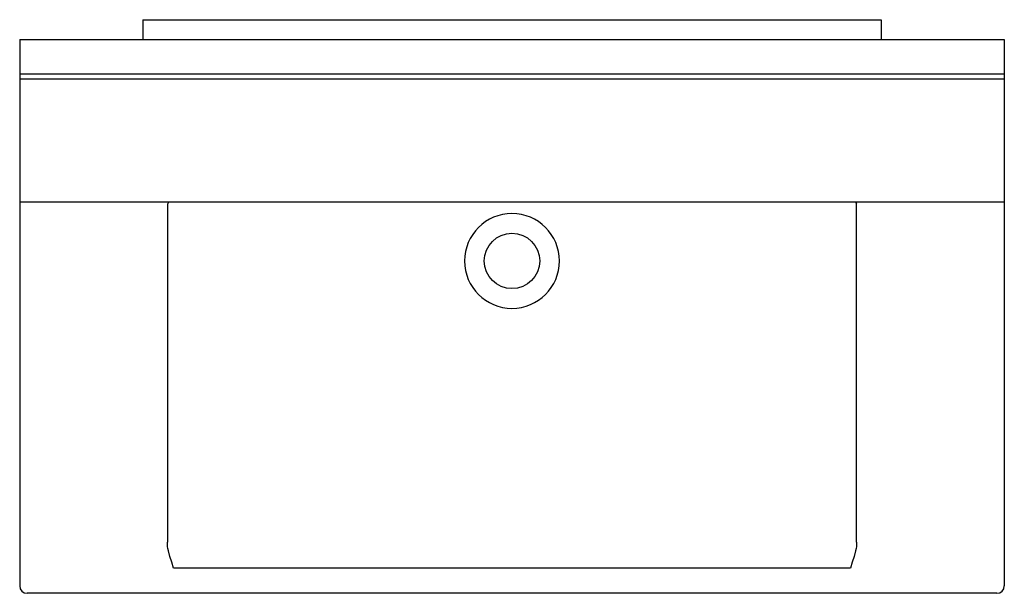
# Model space of a CAD drawing. Header units: millimetres. Extents: x -0.4 to 0.4, y -0.466 to 0.
import ezdxf

# ---------------------------------------------------------------- set-up
doc = ezdxf.new("R2010")
doc.units = ezdxf.units.MM
doc.layers.add('BLOCKS', color=3, linetype='Continuous')

msp = doc.modelspace()

# ---------------------------------------------------------------- linework, layer by layer
at = {"layer": 'BLOCKS', "linetype": 'Continuous'}
for p, q in [((-0.3, 0), (-0.3, -0.016)), ((-0.3, 0), (0.3, 0)), ((0.3, 0), (0.3, -0.016)), ((-0.4, -0.016), (-0.4, -0.044)), ((-0.4, -0.016), (0.4, -0.016)), ((0.4, -0.016), (0.4, -0.044)), ((-0.4, -0.044), (-0.4, -0.048)), ((-0.4, -0.044), (0.4, -0.044)), ((-0.4, -0.048), (-0.4, -0.148)), ((-0.4, -0.048), (0.4, -0.048)), ((0.4, -0.044), (0.4, -0.048)), ((0.4, -0.048), (0.4, -0.148)), ((-0.4, -0.148), (-0.4, -0.46)), ((-0.4, -0.148), (0.4, -0.148)), ((-0.28, -0.151), (-0.28, -0.42457)), ((0.28, -0.42457), (0.28, -0.148)), ((0.4, -0.148), (0.4, -0.46)), ((0.275, -0.44562), (-0.275, -0.44562)), ((0.394, -0.466), (-0.394, -0.466))]:
    msp.add_line(p, q, dxfattribs=at)
at = {"layer": 'BLOCKS', "linetype": 'Continuous', "flags": 128}
for points in [[(0.27899, -0.148), (0.2792, -0.14828), (0.27935, -0.14855)], [(0.27935, -0.14855), (0.27941, -0.14865), (0.2796, -0.14901), (0.27997, -0.14962)], [(-0.27995, -0.42632), (-0.27995, -0.42628), (-0.28, -0.42457)], [(-0.27918, -0.43137), (-0.27956, -0.42969), (-0.27981, -0.42799), (-0.27995, -0.42632)], [(-0.275, -0.44562), (-0.27648, -0.44079), (-0.27791, -0.43604), (-0.27918, -0.43137)], [(0.27918, -0.43137), (0.27791, -0.43604), (0.27648, -0.44079), (0.275, -0.44562)], [(0.27995, -0.4263), (0.27981, -0.42799), (0.27956, -0.42969), (0.27918, -0.43137)], [(0.28, -0.42457), (0.27995, -0.42628), (0.27995, -0.4263)]]:
    msp.add_lwpolyline(points, dxfattribs=at)
at = {"layer": 'BLOCKS', "linetype": 'Continuous'}
msp.add_circle((0, -0.196), 0.0225, dxfattribs=at)
for centre, radius, start, end in [((-0.275, -0.151), 0.005, 143.1301, 180), ((0, -0.196), 0.03851, 90, 270), ((0, -0.196), 0.03851, 270, 90), ((-0.394, -0.46), 0.006, 180, 270), ((0.394, -0.46), 0.006, 270, 0)]:
    msp.add_arc(centre, radius, start, end, dxfattribs=at)

doc.saveas('drawing.dxf')
